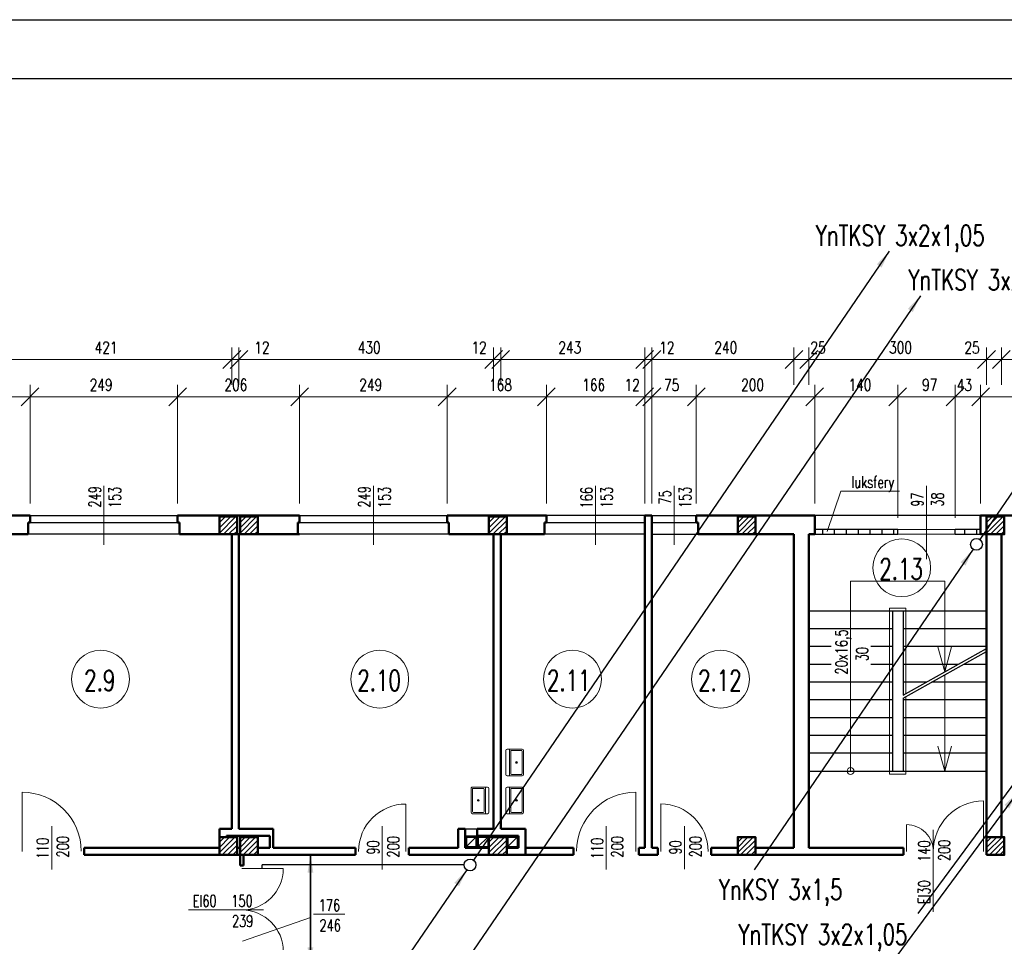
# Model space of a CAD drawing. Header units: millimetres. Extents: x -56112 to 30506, y -136199 to -2178.
# Tile 19 of 45: x -22526 to -5906, y -92370 to -76799. Entities that reach past the tile are written whole.
import ezdxf
from ezdxf.enums import TextEntityAlignment as Align

# ---------------------------------------------------------------- set-up
doc = ezdxf.new("R2010")
doc.units = ezdxf.units.MM
doc.header["$LTSCALE"] = 10
doc.header["$MEASUREMENT"] = 0
doc.header["$PDMODE"] = 35
doc.layers.get('0').update_dxf_attribs({"lineweight": 15})
for name, color, linetype, lineweight in [('L001', 1, 'Continuous', 18), ('L002', 2, 'Continuous', 25), ('L003', 3, 'Continuous', 50)]:
    doc.layers.add(name, color=color, linetype=linetype, lineweight=lineweight)
doc.layers.add('L004', color=4, linetype='Continuous')
doc.styles.get("Standard").update_dxf_attribs({"font": 'simplex.shx', "width": 0.75, "height": 200})
doc.dimstyles.new('1_100', dxfattribs={"dimtxt": 200, "dimasz": 300, "dimexe": 200, "dimexo": 200, "dimgap": 100, "dimtad": 1, "dimdec": 0, "dimlfac": 0.1, "dimtxsty": 'Standard', "dimblk": 'OBLIQUE', "dimcen": 250, "dimdle": 2, "dimclrt": 2, "dimadec": 0, "dimazin": 0, "dimtfac": 1, "dimtdec": 0, "dimtmove": 1, "dimatfit": 3, "dimfxl": 1, "dimarcsym": 0})
pattern_1 = [(45, (-29400, -54957.545), (-44.19417, 44.19417), [])]
pattern_2 = [(45, (-29750, -54957.545), (-44.19417, 44.19417), [])]
pattern_3 = [(45, (-25200, -54957.545), (-44.19417, 44.19417), [])]
pattern_4 = [(45, (-21000, -54957.545), (-44.19417, 44.19417), [])]
pattern_5 = [(45, (-16800, -54957.545), (-44.19417, 44.19417), [])]

# ---------------------------------------------------------------- blocks, each defined once
blk = doc.blocks.new('Zlewozmywak pojedyńczy - góra')
blk.add_line((-15, -3.999996), (15, -3.999996))
for points in [[(-13.5, 0), (13.5, 0)], [(-15, -18.499996), (-15, -1.5)], [(-13.5, -17.499996), (-13.5, -6.499996)], [(-12.5, -5.499996), (12.5, -5.499996)], [(13.5, -6.499996), (13.5, -17.499996)], [(15, -1.5), (15, -18.499996)], [(13.5, -19.999996), (-13.5, -19.999996)], [(12.5, -18.499996), (-12.5, -18.499996)]]:
    blk.add_lwpolyline(points)
for radius in [1, 0.5]:
    blk.add_circle((0, -11.999996), radius)
for centre, radius, start, end in [((-13.5, -1.5), 1.5, 90, 180), ((-12.5, -6.499996), 1, 90, 180), ((12.5, -6.499996), 1, 0, 90), ((13.5, -1.5), 1.5, 0, 90), ((-13.5, -18.499996), 1.5, 180, 270), ((-12.5, -17.499996), 1, 180, 270), ((12.5, -17.499996), 1, 270, 0), ((13.5, -18.499996), 1.5, 270, 0)]:
    blk.add_arc(centre, radius, start, end)
blk = doc.blocks.new('_Oblique')
at = {"layer": 'L004', "color": 0, "lineweight": -2}
blk.add_line((-0.5, -0.5), (0.5, 0.5), dxfattribs=at)
blk = doc.blocks.new('*D1467')
at = {"layer": 'Defpoints'}
for p in [(-6457, -82534), (-6206, -82534), (-6206, -83164), (-5956, -83164)]:
    blk.add_point(p, dxfattribs=at)
at = {"layer": 'L001'}
for p, q in [((-6206, -82964), (-6206, -82334)), ((-5956, -82964), (-5956, -82334)), ((-6579, -82534), (-6206, -82534)), ((-5956, -82534), (-6206, -82534)), ((-5954, -82534), (-5956, -82534))]:
    blk.add_line(p, q, dxfattribs=at)
at = {"layer": 'L001', "xscale": 300, "yscale": 300, "zscale": 300}
blk.add_blockref('_Oblique', (-6206, -82534), dxfattribs=at)
at = {"layer": 'L001', "xscale": 300, "yscale": 300, "zscale": 300, "rotation": 180}
blk.add_blockref('_Oblique', (-5956, -82534), dxfattribs=at)
at = {"layer": 'L001', "color": 2, "linetype": 'Continuous', "width": 0.75}
blk.add_text('25', height=200, dxfattribs=at).set_placement((-6579, -82334), align=Align.MIDDLE_LEFT)
blk = doc.blocks.new('*D1909')
at = {"layer": 'Defpoints'}
for p in [(-7657, -82333), (-9206, -82534), (-9206, -83164), (-6206, -83164)]:
    blk.add_point(p, dxfattribs=at)
at = {"layer": 'L001'}
for p, q in [((-9206, -82964), (-9206, -82334)), ((-6206, -82964), (-6206, -82334)), ((-6206, -82534), (-9206, -82534))]:
    blk.add_line(p, q, dxfattribs=at)
at = {"layer": 'L001', "xscale": 300, "yscale": 300, "zscale": 300, "rotation": 180}
blk.add_blockref('_Oblique', (-9206, -82534), dxfattribs=at)
at = {"layer": 'L001', "xscale": 300, "yscale": 300, "zscale": 300}
blk.add_blockref('_Oblique', (-6206, -82534), dxfattribs=at)
at = {"layer": 'L001', "color": 2, "linetype": 'Continuous', "width": 0.75}
blk.add_text('300', height=200, dxfattribs=at).set_placement((-7850, -82333), align=Align.MIDDLE_LEFT)
blk = doc.blocks.new('*D1910')
at = {"layer": 'Defpoints'}
for p in [(-4982, -82333), (-5956, -82534), (-5956, -83164), (-4106, -85484)]:
    blk.add_point(p, dxfattribs=at)
at = {"layer": 'L001'}
for p, q in [((-5956, -82964), (-5956, -82334)), ((-4106, -85284), (-4106, -82334)), ((-4106, -82534), (-5956, -82534))]:
    blk.add_line(p, q, dxfattribs=at)
at = {"layer": 'L001', "xscale": 300, "yscale": 300, "zscale": 300, "rotation": 180}
blk.add_blockref('_Oblique', (-5956, -82534), dxfattribs=at)
at = {"layer": 'L001', "xscale": 300, "yscale": 300, "zscale": 300}
blk.add_blockref('_Oblique', (-4106, -82534), dxfattribs=at)
at = {"layer": 'L001', "color": 2, "linetype": 'Continuous', "width": 0.75}
blk.add_text('185', height=200, dxfattribs=at).set_placement((-5161, -82333), align=Align.MIDDLE_LEFT)
blk = doc.blocks.new('*D1911')
at = {"layer": 'Defpoints'}
for p in [(-10607, -82333), (-11856, -82534), (-11856, -83164), (-9456, -83164)]:
    blk.add_point(p, dxfattribs=at)
at = {"layer": 'L001'}
for p, q in [((-11856, -82964), (-11856, -82334)), ((-9456, -82964), (-9456, -82334)), ((-9456, -82534), (-11856, -82534))]:
    blk.add_line(p, q, dxfattribs=at)
at = {"layer": 'L001', "xscale": 300, "yscale": 300, "zscale": 300, "rotation": 180}
blk.add_blockref('_Oblique', (-11856, -82534), dxfattribs=at)
at = {"layer": 'L001', "xscale": 300, "yscale": 300, "zscale": 300}
blk.add_blockref('_Oblique', (-9456, -82534), dxfattribs=at)
at = {"layer": 'L001', "color": 2, "linetype": 'Continuous', "width": 0.75}
blk.add_text('240', height=200, dxfattribs=at).set_placement((-10800, -82333), align=Align.MIDDLE_LEFT)
blk = doc.blocks.new('*D1471')
at = {"layer": 'Defpoints'}
for p in [(-9456, -82534), (-9057, -82534), (-9456, -83164), (-9206, -83164)]:
    blk.add_point(p, dxfattribs=at)
at = {"layer": 'L001'}
for p, q in [((-9456, -82964), (-9456, -82334)), ((-9206, -82964), (-9206, -82334)), ((-9458, -82534), (-9456, -82534)), ((-9206, -82534), (-9456, -82534)), ((-9204, -82534), (-9206, -82534))]:
    blk.add_line(p, q, dxfattribs=at)
at = {"layer": 'L001', "xscale": 300, "yscale": 300, "zscale": 300}
blk.add_blockref('_Oblique', (-9456, -82534), dxfattribs=at)
at = {"layer": 'L001', "xscale": 300, "yscale": 300, "zscale": 300, "rotation": 180}
blk.add_blockref('_Oblique', (-9206, -82534), dxfattribs=at)
at = {"layer": 'L001', "color": 2, "linetype": 'Continuous', "width": 0.75}
blk.add_text('25', height=200, dxfattribs=at).set_placement((-9179, -82334), align=Align.MIDDLE_LEFT)
blk = doc.blocks.new('*D1912')
at = {"layer": 'Defpoints'}
for p in [(-10155, -82963), (-9106, -83164), (-11106, -85164), (-9106, -85164)]:
    blk.add_point(p, dxfattribs=at)
at = {"layer": 'L001'}
for p, q in [((-11106, -84964), (-11106, -82964)), ((-9106, -84964), (-9106, -82964)), ((-11106, -83164), (-9106, -83164))]:
    blk.add_line(p, q, dxfattribs=at)
at = {"layer": 'L001', "xscale": 300, "yscale": 300, "zscale": 300, "rotation": 180}
blk.add_blockref('_Oblique', (-11106, -83164), dxfattribs=at)
at = {"layer": 'L001', "xscale": 300, "yscale": 300, "zscale": 300}
blk.add_blockref('_Oblique', (-9106, -83164), dxfattribs=at)
at = {"layer": 'L001', "color": 2, "linetype": 'Continuous', "width": 0.75}
blk.add_text('200', height=200, dxfattribs=at).set_placement((-10348, -82963), align=Align.MIDDLE_LEFT)
blk = doc.blocks.new('*D1913')
at = {"layer": 'Defpoints'}
for p in [(-16627, -82333), (-18826, -82534), (-18826, -83164), (-14526, -83164)]:
    blk.add_point(p, dxfattribs=at)
at = {"layer": 'L001'}
for p, q in [((-18826, -82964), (-18826, -82334)), ((-14526, -82964), (-14526, -82334)), ((-14526, -82534), (-18826, -82534))]:
    blk.add_line(p, q, dxfattribs=at)
at = {"layer": 'L001', "xscale": 300, "yscale": 300, "zscale": 300, "rotation": 180}
blk.add_blockref('_Oblique', (-18826, -82534), dxfattribs=at)
at = {"layer": 'L001', "xscale": 300, "yscale": 300, "zscale": 300}
blk.add_blockref('_Oblique', (-14526, -82534), dxfattribs=at)
at = {"layer": 'L001', "color": 2, "linetype": 'Continuous', "width": 0.75}
blk.add_text('430', height=200, dxfattribs=at).set_placement((-16820, -82333), align=Align.MIDDLE_LEFT)
blk = doc.blocks.new('*D1474')
at = {"layer": 'Defpoints'}
for p in [(-11976, -82534), (-11623, -82534), (-11976, -83164), (-11856, -83164)]:
    blk.add_point(p, dxfattribs=at)
at = {"layer": 'L001'}
for p, q in [((-11976, -82964), (-11976, -82334)), ((-11856, -82964), (-11856, -82334)), ((-11978, -82534), (-11976, -82534)), ((-11856, -82534), (-11976, -82534)), ((-11516, -82534), (-11856, -82534))]:
    blk.add_line(p, q, dxfattribs=at)
at = {"layer": 'L001', "xscale": 300, "yscale": 300, "zscale": 300}
blk.add_blockref('_Oblique', (-11976, -82534), dxfattribs=at)
at = {"layer": 'L001', "xscale": 300, "yscale": 300, "zscale": 300, "rotation": 180}
blk.add_blockref('_Oblique', (-11856, -82534), dxfattribs=at)
at = {"layer": 'L001', "color": 2, "linetype": 'Continuous', "width": 0.75}
blk.add_text('12', height=200, dxfattribs=at).set_placement((-11730, -82334), align=Align.MIDDLE_LEFT)
blk = doc.blocks.new('*D1914')
at = {"layer": 'Defpoints'}
for p in [(-13240, -82333), (-14406, -82534), (-14406, -83164), (-11976, -83164)]:
    blk.add_point(p, dxfattribs=at)
at = {"layer": 'L001'}
for p, q in [((-14406, -82964), (-14406, -82334)), ((-11976, -82964), (-11976, -82334)), ((-11976, -82534), (-14406, -82534))]:
    blk.add_line(p, q, dxfattribs=at)
at = {"layer": 'L001', "xscale": 300, "yscale": 300, "zscale": 300, "rotation": 180}
blk.add_blockref('_Oblique', (-14406, -82534), dxfattribs=at)
at = {"layer": 'L001', "xscale": 300, "yscale": 300, "zscale": 300}
blk.add_blockref('_Oblique', (-11976, -82534), dxfattribs=at)
at = {"layer": 'L001', "color": 2, "linetype": 'Continuous', "width": 0.75}
blk.add_text('243', height=200, dxfattribs=at).set_placement((-13433, -82333), align=Align.MIDDLE_LEFT)
blk = doc.blocks.new('*D1476')
at = {"layer": 'Defpoints'}
for p in [(-14793, -82534), (-14526, -82534), (-14526, -83164), (-14406, -83164)]:
    blk.add_point(p, dxfattribs=at)
at = {"layer": 'L001'}
for p, q in [((-14526, -82964), (-14526, -82334)), ((-14406, -82964), (-14406, -82334)), ((-14900, -82534), (-14526, -82534)), ((-14406, -82534), (-14526, -82534)), ((-14404, -82534), (-14406, -82534))]:
    blk.add_line(p, q, dxfattribs=at)
at = {"layer": 'L001', "xscale": 300, "yscale": 300, "zscale": 300}
blk.add_blockref('_Oblique', (-14526, -82534), dxfattribs=at)
at = {"layer": 'L001', "xscale": 300, "yscale": 300, "zscale": 300, "rotation": 180}
blk.add_blockref('_Oblique', (-14406, -82534), dxfattribs=at)
at = {"layer": 'L001', "color": 2, "linetype": 'Continuous', "width": 0.75}
blk.add_text('12', height=200, dxfattribs=at).set_placement((-14900, -82334), align=Align.MIDDLE_LEFT)
blk = doc.blocks.new('*D1915')
at = {"layer": 'Defpoints'}
for p in [(-16605, -82963), (-15311, -83164), (-17801, -85164), (-15311, -85164)]:
    blk.add_point(p, dxfattribs=at)
at = {"layer": 'L001'}
for p, q in [((-17801, -84964), (-17801, -82964)), ((-15311, -84964), (-15311, -82964)), ((-17801, -83164), (-15311, -83164))]:
    blk.add_line(p, q, dxfattribs=at)
at = {"layer": 'L001', "xscale": 300, "yscale": 300, "zscale": 300, "rotation": 180}
blk.add_blockref('_Oblique', (-17801, -83164), dxfattribs=at)
at = {"layer": 'L001', "xscale": 300, "yscale": 300, "zscale": 300}
blk.add_blockref('_Oblique', (-15311, -83164), dxfattribs=at)
at = {"layer": 'L001', "color": 2, "linetype": 'Continuous', "width": 0.75}
blk.add_text('249', height=200, dxfattribs=at).set_placement((-16794, -82963), align=Align.MIDDLE_LEFT)
blk = doc.blocks.new('*D1916')
at = {"layer": 'Defpoints'}
for p in [(-11530, -82964), (-11106, -83164), (-11856, -85164), (-11106, -85164)]:
    blk.add_point(p, dxfattribs=at)
at = {"layer": 'L001'}
for p, q in [((-11856, -84964), (-11856, -82964)), ((-11106, -84964), (-11106, -82964)), ((-11856, -83164), (-11106, -83164))]:
    blk.add_line(p, q, dxfattribs=at)
at = {"layer": 'L001', "xscale": 300, "yscale": 300, "zscale": 300, "rotation": 180}
blk.add_blockref('_Oblique', (-11856, -83164), dxfattribs=at)
at = {"layer": 'L001', "xscale": 300, "yscale": 300, "zscale": 300}
blk.add_blockref('_Oblique', (-11106, -83164), dxfattribs=at)
at = {"layer": 'L001', "color": 2, "linetype": 'Continuous', "width": 0.75}
blk.add_text('75', height=200, dxfattribs=at).set_placement((-11651, -82964), align=Align.MIDDLE_LEFT)
blk = doc.blocks.new('*D1479')
at = {"layer": 'Defpoints'}
for p in [(-12209, -83164), (-11856, -83164), (-11976, -85164), (-11856, -85164)]:
    blk.add_point(p, dxfattribs=at)
at = {"layer": 'L001'}
for p, q in [((-11976, -84964), (-11976, -82964)), ((-11856, -84964), (-11856, -82964)), ((-12316, -83164), (-11976, -83164)), ((-11976, -83164), (-11856, -83164)), ((-11854, -83164), (-11856, -83164))]:
    blk.add_line(p, q, dxfattribs=at)
at = {"layer": 'L001', "xscale": 300, "yscale": 300, "zscale": 300}
blk.add_blockref('_Oblique', (-11976, -83164), dxfattribs=at)
at = {"layer": 'L001', "xscale": 300, "yscale": 300, "zscale": 300, "rotation": 180}
blk.add_blockref('_Oblique', (-11856, -83164), dxfattribs=at)
at = {"layer": 'L001', "color": 2, "linetype": 'Continuous', "width": 0.75}
blk.add_text('12', height=200, dxfattribs=at).set_placement((-12316, -82964), align=Align.MIDDLE_LEFT)
blk = doc.blocks.new('*D1917')
at = {"layer": 'Defpoints'}
for p in [(-12855, -82963), (-11976, -83164), (-13636, -85164), (-11976, -85164)]:
    blk.add_point(p, dxfattribs=at)
at = {"layer": 'L001'}
for p, q in [((-13636, -84964), (-13636, -82964)), ((-11976, -84964), (-11976, -82964)), ((-13636, -83164), (-11976, -83164))]:
    blk.add_line(p, q, dxfattribs=at)
at = {"layer": 'L001', "xscale": 300, "yscale": 300, "zscale": 300, "rotation": 180}
blk.add_blockref('_Oblique', (-13636, -83164), dxfattribs=at)
at = {"layer": 'L001', "xscale": 300, "yscale": 300, "zscale": 300}
blk.add_blockref('_Oblique', (-11976, -83164), dxfattribs=at)
at = {"layer": 'L001', "color": 2, "linetype": 'Continuous', "width": 0.75}
blk.add_text('166', height=200, dxfattribs=at).set_placement((-13030, -82963), align=Align.MIDDLE_LEFT)
blk = doc.blocks.new('*D1925')
at = {"layer": 'Defpoints'}
for p in [(-21100, -82334), (-18946, -82534), (-23156, -83164), (-18946, -83164)]:
    blk.add_point(p, dxfattribs=at)
at = {"layer": 'L001'}
for p, q in [((-23156, -82964), (-23156, -82334)), ((-18946, -82964), (-18946, -82334)), ((-23156, -82534), (-18946, -82534))]:
    blk.add_line(p, q, dxfattribs=at)
at = {"layer": 'L001', "xscale": 300, "yscale": 300, "zscale": 300, "rotation": 180}
blk.add_blockref('_Oblique', (-23156, -82534), dxfattribs=at)
at = {"layer": 'L001', "xscale": 300, "yscale": 300, "zscale": 300}
blk.add_blockref('_Oblique', (-18946, -82534), dxfattribs=at)
at = {"layer": 'L001', "color": 2, "linetype": 'Continuous', "width": 0.75}
blk.add_text('421', height=200, dxfattribs=at).set_placement((-21261, -82334), align=Align.MIDDLE_LEFT)
blk = doc.blocks.new('*D1493')
at = {"layer": 'Defpoints'}
for p in [(-23454, -83164), (-22351, -83164), (-24061, -85164), (-22351, -85164)]:
    blk.add_point(p, dxfattribs=at)
at = {"layer": 'L001'}
for p, q in [((-24061, -84964), (-24061, -82964)), ((-22351, -84964), (-22351, -82964)), ((-24061, -83164), (-22351, -83164))]:
    blk.add_line(p, q, dxfattribs=at)
at = {"layer": 'L001', "xscale": 300, "yscale": 300, "zscale": 300, "rotation": 180}
blk.add_blockref('_Oblique', (-24061, -83164), dxfattribs=at)
at = {"layer": 'L001', "xscale": 300, "yscale": 300, "zscale": 300}
blk.add_blockref('_Oblique', (-22351, -83164), dxfattribs=at)
at = {"layer": 'L001', "color": 2, "linetype": 'Continuous', "width": 0.75}
blk.add_text('171', height=200, dxfattribs=at).set_placement((-23601, -82964), align=Align.MIDDLE_LEFT)
blk = doc.blocks.new('*D1931')
at = {"layer": 'Defpoints'}
for p in [(-18880, -82963), (-17801, -83164), (-19861, -85164), (-17801, -85164)]:
    blk.add_point(p, dxfattribs=at)
at = {"layer": 'L001'}
for p, q in [((-19861, -84964), (-19861, -82964)), ((-17801, -84964), (-17801, -82964)), ((-19861, -83164), (-17801, -83164))]:
    blk.add_line(p, q, dxfattribs=at)
at = {"layer": 'L001', "xscale": 300, "yscale": 300, "zscale": 300, "rotation": 180}
blk.add_blockref('_Oblique', (-19861, -83164), dxfattribs=at)
at = {"layer": 'L001', "xscale": 300, "yscale": 300, "zscale": 300}
blk.add_blockref('_Oblique', (-17801, -83164), dxfattribs=at)
at = {"layer": 'L001', "color": 2, "linetype": 'Continuous', "width": 0.75}
blk.add_text('206', height=200, dxfattribs=at).set_placement((-19069, -82963), align=Align.MIDDLE_LEFT)
blk = doc.blocks.new('*D1932')
at = {"layer": 'Defpoints'}
for p in [(-21155, -82963), (-19861, -83164), (-22351, -85164), (-19861, -85164)]:
    blk.add_point(p, dxfattribs=at)
at = {"layer": 'L001'}
for p, q in [((-22351, -84964), (-22351, -82964)), ((-19861, -84964), (-19861, -82964)), ((-22351, -83164), (-19861, -83164))]:
    blk.add_line(p, q, dxfattribs=at)
at = {"layer": 'L001', "xscale": 300, "yscale": 300, "zscale": 300, "rotation": 180}
blk.add_blockref('_Oblique', (-22351, -83164), dxfattribs=at)
at = {"layer": 'L001', "xscale": 300, "yscale": 300, "zscale": 300}
blk.add_blockref('_Oblique', (-19861, -83164), dxfattribs=at)
at = {"layer": 'L001', "color": 2, "linetype": 'Continuous', "width": 0.75}
blk.add_text('249', height=200, dxfattribs=at).set_placement((-21344, -82963), align=Align.MIDDLE_LEFT)
blk = doc.blocks.new('*D1506')
at = {"layer": 'Defpoints'}
for p in [(-18826, -82534), (-18459, -82534), (-18946, -83164), (-18826, -83164)]:
    blk.add_point(p, dxfattribs=at)
at = {"layer": 'L001'}
for p, q in [((-18946, -82964), (-18946, -82334)), ((-18826, -82964), (-18826, -82334)), ((-18948, -82534), (-18946, -82534)), ((-18946, -82534), (-18826, -82534)), ((-18352, -82534), (-18826, -82534))]:
    blk.add_line(p, q, dxfattribs=at)
at = {"layer": 'L001', "xscale": 300, "yscale": 300, "zscale": 300}
blk.add_blockref('_Oblique', (-18946, -82534), dxfattribs=at)
at = {"layer": 'L001', "xscale": 300, "yscale": 300, "zscale": 300, "rotation": 180}
blk.add_blockref('_Oblique', (-18826, -82534), dxfattribs=at)
at = {"layer": 'L001', "color": 2, "linetype": 'Continuous', "width": 0.75}
blk.add_text('12', height=200, dxfattribs=at).set_placement((-18566, -82334), align=Align.MIDDLE_LEFT)
blk = doc.blocks.new('*D1995')
at = {"layer": 'Defpoints'}
for p in [(-4670, -82963), (-6306, -83164), (-6306, -85164), (-3131, -85164)]:
    blk.add_point(p, dxfattribs=at)
at = {"layer": 'L001'}
for p, q in [((-6306, -84964), (-6306, -82964)), ((-3131, -84964), (-3131, -82964)), ((-3131, -83164), (-6306, -83164))]:
    blk.add_line(p, q, dxfattribs=at)
at = {"layer": 'L001', "xscale": 300, "yscale": 300, "zscale": 300, "rotation": 180}
blk.add_blockref('_Oblique', (-6306, -83164), dxfattribs=at)
at = {"layer": 'L001', "xscale": 300, "yscale": 300, "zscale": 300}
blk.add_blockref('_Oblique', (-3131, -83164), dxfattribs=at)
at = {"layer": 'L001', "color": 2, "linetype": 'Continuous', "width": 0.75}
blk.add_text('317', height=200, dxfattribs=at).set_placement((-4848, -82963), align=Align.MIDDLE_LEFT)
blk = doc.blocks.new('*D1715')
at = {"layer": 'Defpoints'}
for p in [(-6736, -83164), (-6585, -83164), (-6306, -85164), (-6736, -85404)]:
    blk.add_point(p, dxfattribs=at)
at = {"layer": 'L001'}
for p, q in [((-6736, -85204), (-6736, -82964)), ((-6306, -84964), (-6306, -82964)), ((-6738, -83164), (-6736, -83164)), ((-6306, -83164), (-6736, -83164)), ((-6304, -83164), (-6306, -83164))]:
    blk.add_line(p, q, dxfattribs=at)
at = {"layer": 'L001', "xscale": 300, "yscale": 300, "zscale": 300}
blk.add_blockref('_Oblique', (-6736, -83164), dxfattribs=at)
at = {"layer": 'L001', "xscale": 300, "yscale": 300, "zscale": 300, "rotation": 180}
blk.add_blockref('_Oblique', (-6306, -83164), dxfattribs=at)
at = {"layer": 'L001', "color": 2, "linetype": 'Continuous', "width": 0.75}
blk.add_text('43', height=200, dxfattribs=at).set_placement((-6707, -82964), align=Align.MIDDLE_LEFT)
blk = doc.blocks.new('*D1996')
at = {"layer": 'Defpoints'}
for p in [(-7172, -82963), (-7706, -83164), (-7706, -85404), (-6736, -85404)]:
    blk.add_point(p, dxfattribs=at)
at = {"layer": 'L001'}
for p, q in [((-7706, -85204), (-7706, -82964)), ((-6736, -85204), (-6736, -82964)), ((-6736, -83164), (-7706, -83164))]:
    blk.add_line(p, q, dxfattribs=at)
at = {"layer": 'L001', "xscale": 300, "yscale": 300, "zscale": 300, "rotation": 180}
blk.add_blockref('_Oblique', (-7706, -83164), dxfattribs=at)
at = {"layer": 'L001', "xscale": 300, "yscale": 300, "zscale": 300}
blk.add_blockref('_Oblique', (-6736, -83164), dxfattribs=at)
at = {"layer": 'L001', "color": 2, "linetype": 'Continuous', "width": 0.75}
blk.add_text('97', height=200, dxfattribs=at).set_placement((-7293, -82963), align=Align.MIDDLE_LEFT)
blk = doc.blocks.new('*D1997')
at = {"layer": 'Defpoints'}
for p in [(-8357, -82963), (-9106, -83164), (-9106, -85164), (-7706, -85404)]:
    blk.add_point(p, dxfattribs=at)
at = {"layer": 'L001'}
for p, q in [((-9106, -84964), (-9106, -82964)), ((-7706, -85204), (-7706, -82964)), ((-7706, -83164), (-9106, -83164))]:
    blk.add_line(p, q, dxfattribs=at)
at = {"layer": 'L001', "xscale": 300, "yscale": 300, "zscale": 300, "rotation": 180}
blk.add_blockref('_Oblique', (-9106, -83164), dxfattribs=at)
at = {"layer": 'L001', "xscale": 300, "yscale": 300, "zscale": 300}
blk.add_blockref('_Oblique', (-7706, -83164), dxfattribs=at)
at = {"layer": 'L001', "color": 2, "linetype": 'Continuous', "width": 0.75}
blk.add_text('140', height=200, dxfattribs=at).set_placement((-8536, -82963), align=Align.MIDDLE_LEFT)
blk = doc.blocks.new('*D1998')
at = {"layer": 'Defpoints'}
for p in [(-14425, -82963), (-15311, -83164), (-15311, -85164), (-13636, -85164)]:
    blk.add_point(p, dxfattribs=at)
at = {"layer": 'L001'}
for p, q in [((-15311, -84964), (-15311, -82964)), ((-13636, -84964), (-13636, -82964)), ((-13636, -83164), (-15311, -83164))]:
    blk.add_line(p, q, dxfattribs=at)
at = {"layer": 'L001', "xscale": 300, "yscale": 300, "zscale": 300, "rotation": 180}
blk.add_blockref('_Oblique', (-15311, -83164), dxfattribs=at)
at = {"layer": 'L001', "xscale": 300, "yscale": 300, "zscale": 300}
blk.add_blockref('_Oblique', (-13636, -83164), dxfattribs=at)
at = {"layer": 'L001', "color": 2, "linetype": 'Continuous', "width": 0.75}
blk.add_text('168', height=200, dxfattribs=at).set_placement((-14603, -82963), align=Align.MIDDLE_LEFT)

msp = doc.modelspace()

# ---------------------------------------------------------------- hatches: boundary and pattern name
at = {"layer": 'L001'}
h = msp.add_hatch(dxfattribs=at)
h.set_pattern_fill('ANSI31', color=256, scale=500, style=0)
h.set_pattern_definition(pattern_2)
h.paths.add_polyline_path([(-18856, -85184.4), (-19156, -85184.4), (-19156, -85484.4), (-18856, -85484.4)], flags=16)
h = msp.add_hatch(dxfattribs=at)
h.set_pattern_fill('ANSI31', color=256, scale=500, style=0)
h.set_pattern_definition(pattern_1)
h.paths.add_polyline_path([(-18506, -85184.4), (-18806, -85184.4), (-18806, -85484.4), (-18506, -85484.4)], flags=16)
h = msp.add_hatch(dxfattribs=at)
h.set_pattern_fill('ANSI31', color=256, scale=500, style=0)
h.set_pattern_definition(pattern_3)
h.paths.add_polyline_path([(-14306, -85184.4), (-14606, -85184.4), (-14606, -85484.4), (-14306, -85484.4)], flags=16)
h = msp.add_hatch(dxfattribs=at)
h.set_pattern_fill('ANSI31', color=256, scale=500, style=0)
h.set_pattern_definition(pattern_4)
h.paths.add_polyline_path([(-10106, -85184.4), (-10406, -85184.4), (-10406, -85484.4), (-10106, -85484.4)], flags=16)
h = msp.add_hatch(dxfattribs=at)
h.set_pattern_fill('ANSI31', color=256, scale=500, style=0)
h.set_pattern_definition(pattern_5)
h.paths.add_polyline_path([(-5906, -85184.4), (-6206, -85184.4), (-6206, -85484.4), (-5906, -85484.4)], flags=16)
h = msp.add_hatch(dxfattribs=at)
h.set_pattern_fill('ANSI31', color=256, scale=500, style=0)
h.set_pattern_definition(pattern_2)
h.paths.add_polyline_path([(-18856, -90594.4), (-19156, -90594.4), (-19156, -90894.4), (-18856, -90894.4)], flags=16)
h = msp.add_hatch(dxfattribs=at)
h.set_pattern_fill('ANSI31', color=256, scale=500, style=0)
h.set_pattern_definition(pattern_1)
h.paths.add_polyline_path([(-18506, -90594.4), (-18806, -90594.4), (-18806, -90894.4), (-18506, -90894.4)], flags=16)
h = msp.add_hatch(dxfattribs=at)
h.set_pattern_fill('ANSI31', color=256, scale=500, style=0)
h.set_pattern_definition(pattern_3)
h.paths.add_polyline_path([(-14306, -90594.4), (-14606, -90594.4), (-14606, -90894.4), (-14306, -90894.4)], flags=16)
h = msp.add_hatch(dxfattribs=at)
h.set_pattern_fill('ANSI31', color=256, scale=500, style=0)
h.set_pattern_definition(pattern_4)
h.paths.add_polyline_path([(-10106, -90594.4), (-10406, -90594.4), (-10406, -90894.4), (-10106, -90894.4)], flags=16)
h = msp.add_hatch(dxfattribs=at)
h.set_pattern_fill('ANSI31', color=256, scale=500, style=0)
h.set_pattern_definition(pattern_5)
h.paths.add_polyline_path([(-5906, -90594.4), (-6206, -90594.4), (-6206, -90894.4), (-5906, -90894.4)], flags=16)

# ---------------------------------------------------------------- linework, layer by layer
at = {"layer": 'Defpoints'}
msp.add_3dface([(-51868.7, -76799.4, 0), (30505.6, -76799.4, 0), (30505.6, -106499.4, 0), (-51868.7, -106499.4, 0)], dxfattribs=at)
at = {"layer": 'L001'}
for p, q in [((-21106, -85662.5), (-21106, -84666.3)), ((-16556, -85662.5), (-16556, -84666.3)), ((-12806, -85662.5), (-12806, -84666.3)), ((-11481, -85662.5), (-11481, -84666.3)), ((-8667, -84754.9), (-8897, -85436.5)), ((-7673.8, -84754.9), (-8667, -84754.9)), ((-7221, -85901.8), (-7221, -84665.7)), ((-7706, -85404.4), (-6736, -85404.4)), ((-6736, -85484.4), (-7706, -85484.4)), ((-8501, -89479.4), (-8501, -86276.9)), ((-8501, -86276.9), (-6911, -86276.9)), ((-6911, -86276.9), (-6911, -87805.6)), ((-7846, -86729.4), (-7846, -89529.4)), ((-7566, -86729.4), (-7846, -86729.4)), ((-7566, -86729.4), (-7566, -88172)), ((-6911, -87805.6), (-7026.5, -87384.3)), ((-6911, -87805.6), (-6795.5, -87384.3)), ((-6911, -87855.6), (-6911, -89479.4)), ((-7566, -88222), (-7566, -89529.4)), ((-6911, -89479.4), (-7026.5, -89058)), ((-6911, -89479.4), (-6795.5, -89058)), ((-7846, -89529.4), (-7566, -89529.4)), ((-22486, -90836.1, 70), (-22486, -89836.1, 70)), ((-12126, -90836.1, 70), (-12126, -89836.1, 70)), ((-16006, -90836.1, 70), (-16006, -90036.1, 70)), ((-11706, -90834.4), (-11706, -90034.4)), ((-6256, -90834.4), (-6255.9, -89984.4)), ((-21986, -90409.8), (-21986, -91138.9)), ((-16406, -90409.8), (-16406, -91138.9)), ((-12626, -90409.8), (-12626, -91138.9)), ((-11306, -90408, -70), (-11306, -91137.2, -70)), ((-7556, -90834.4), (-7555.9, -90384.4)), ((-7106, -91857.4), (-7106, -90469.9)), ((-18776, -91124.4), (-18076, -91124.4)), ((-18411.5, -91824.4), (-19676, -91824.4)), ((-17035, -91897.5), (-17565.6, -91897.5)), ((-18766.6, -92349.4), (-17618.4, -91951.3))]:
    msp.add_line(p, q, dxfattribs=at)
for centre, radius in [((-7637.9, -86048.1), 488.1), ((-21160.6, -87927.9), 488.1), ((-16448.8, -87927.9), 488.1), ((-13195.4, -87927.9), 488.1), ((-10696, -87927.9), 488.1), ((-8501, -89479.4), 57.1)]:
    msp.add_circle(centre, radius, dxfattribs=at)
for centre, radius, start, end in [((-22486, -90836.1, 70), 1000, 0.10059, 90), ((-12126, -90836.1, 70), 1000, 90, 179.89941), ((-16006, -90836.1, 70), 800, 90, 180), ((-11706, -90834.4), 800, 0, 90), ((-6256.3, -90834), 849.7, 89.9712, 180.0288), ((-7555.7, -90834), 449.7, 359.9712, 90.0288), ((-18776, -91124.4), 700, 270, 0), ((-18776, -92524.4), 700, 0, 90)]:
    msp.add_arc(centre, radius, start, end, dxfattribs=at)
at = {"layer": 'L002'}
for p, q in [((-22351, -85164.4), (-19861, -85164.4)), ((-17801, -85164.4), (-15311, -85164.4)), ((-11976, -85164.4), (-13636, -85164.4)), ((-11856, -85164.4), (-11106, -85164.4)), ((-6306, -85164.4), (-9106, -85164.4)), ((-22351, -85284.4), (-19861, -85284.4)), ((-17801, -85284.4), (-15311, -85284.4)), ((-13636, -85284.4), (-11976, -85284.4)), ((-11856, -85284.4), (-11106, -85284.4)), ((-7706, -85404.4), (-9106, -85404.4)), ((-8975.6, -85404.4), (-8975.6, -85484.4)), ((-8775.6, -85404.4), (-8775.6, -85484.4)), ((-8575.6, -85404.4), (-8575.6, -85484.4)), ((-8375.6, -85404.4), (-8375.6, -85484.4)), ((-8175.6, -85404.4), (-8175.6, -85484.4)), ((-7975.6, -85404.4), (-7975.6, -85484.4)), ((-7775.6, -85404.4), (-7775.6, -85484.4)), ((-7706, -85484.4), (-7706, -85404.4)), ((-6306, -85404.4), (-6736, -85404.4)), ((-6736, -85484.4), (-6736, -85404.4)), ((-6575.6, -85404.4), (-6575.6, -85484.4)), ((-6375.6, -85404.4), (-6375.6, -85484.4)), ((-19831, -85484.4), (-22381, -85484.4)), ((-15281, -85484.4), (-17831, -85484.4)), ((-11976, -85484.4), (-13666, -85484.4)), ((-11856, -85484.4), (-11076, -85484.4)), ((-9106, -85484.4), (-7706, -85484.4)), ((-6736, -85484.4), (-6306, -85484.4)), ((-6206, -86779.4), (-9206, -86779.4)), ((-7796, -86779.4), (-7796, -89479.4)), ((-7616, -86779.4), (-7616, -88199.9)), ((-7796, -87079.4), (-9206, -87079.4)), ((-6206, -87079.4), (-7616, -87079.4)), ((-8827, -87379.4), (-9206, -87379.4)), ((-7796, -87379.4), (-8158.9, -87379.4)), ((-6206, -87379.4), (-7616, -87379.4)), ((-7616, -88199.9), (-6206, -87411.3)), ((-7616, -88249.9), (-6206, -87461.3)), ((-8827, -87679.4), (-9206, -87679.4)), ((-7796, -87679.4), (-8158.9, -87679.4)), ((-6685.2, -87679.4), (-7616, -87679.4)), ((-6206, -87679.4), (-6595.8, -87679.4)), ((-7796, -87979.4), (-9206, -87979.4)), ((-7221.6, -87979.4), (-7616, -87979.4)), ((-6206, -87979.4), (-7132.2, -87979.4)), ((-7616, -88249.9), (-7616, -89479.4)), ((-7796, -88279.4), (-9206, -88279.4)), ((-6206, -88279.4), (-7616, -88279.4)), ((-7796, -88579.4), (-9206, -88579.4)), ((-6206, -88579.4), (-7616, -88579.4)), ((-7796, -88879.4), (-9206, -88879.4)), ((-6206, -88879.4), (-7616, -88879.4)), ((-7796, -89179.4), (-9206, -89179.4)), ((-6206, -89179.4), (-7616, -89179.4)), ((-9206, -89479.4), (-6206, -89479.4)), ((-15006, -90454.4), (-14806, -90454.4)), ((-15006, -90574.4), (-14806, -90574.4)), ((-14986, -90754.4), (-14826, -90594.4)), ((-14986, -90594.4), (-14826, -90594.4)), ((-14986, -90594.4), (-14986, -90754.4)), ((-14826, -90594.4), (-14826, -90754.4)), ((-14786, -90754.4), (-14626, -90594.4)), ((-14786, -90594.4), (-14626, -90594.4)), ((-14786, -90594.4), (-14786, -90754.4)), ((-14626, -90594.4), (-14626, -90754.4)), ((-14286, -90754.4), (-14126, -90594.4)), ((-14286, -90594.4), (-14126, -90594.4)), ((-14286, -90594.4), (-14286, -90754.4)), ((-14126, -90594.4), (-14126, -90754.4)), ((-14986, -90754.4), (-14826, -90754.4)), ((-14786, -90754.4), (-14626, -90754.4)), ((-14286, -90754.4), (-14126, -90754.4))]:
    msp.add_line(p, q, dxfattribs=at)
at = {"layer": 'L003'}
for p, q in [((-22351, -85164.4), (-24061, -85164.4)), ((-22351, -85164.4), (-22351, -85284.4)), ((-17801, -85164.4), (-19861, -85164.4)), ((-19861, -85164.4), (-19861, -85284.4)), ((-17801, -85164.4), (-17801, -85284.4)), ((-15311, -85164.4), (-15311, -85284.4)), ((-13636, -85164.4), (-15311, -85164.4)), ((-13636, -85164.4), (-13636, -85284.4)), ((-11976, -85164.4), (-11976, -90774.4)), ((-11856, -85164.4), (-11976, -85164.4)), ((-11856, -85164.4), (-11856, -90774.4)), ((-11106, -85164.4), (-11106, -85284.4)), ((-9106, -85164.4), (-11106, -85164.4)), ((-9106, -85484.4), (-9106, -85164.4)), ((-3131, -85164.4), (-6306, -85164.4)), ((-6306, -85484.4), (-6306, -85164.4)), ((-22381, -85284.4), (-22351, -85284.4)), ((-22381, -85484.4), (-22381, -85284.4)), ((-19861, -85284.4), (-19831, -85284.4)), ((-19831, -85484.4), (-19831, -85284.4)), ((-17831, -85484.4), (-17831, -85284.4)), ((-17831, -85284.4), (-17801, -85284.4)), ((-15311, -85284.4), (-15281, -85284.4)), ((-15281, -85484.4), (-15281, -85284.4)), ((-13666, -85284.4), (-13636, -85284.4)), ((-13666, -85484.4), (-13666, -85284.4)), ((-11076, -85284.4), (-11106, -85284.4)), ((-11076, -85484.4), (-11076, -85284.4)), ((-22381, -85484.4), (-24031, -85484.4)), ((-17801, -85484.4), (-19831, -85484.4)), ((-18946, -85484.4), (-18946, -90454.4)), ((-18826, -85484.4), (-18826, -90454.4)), ((-13666, -85484.4), (-15281, -85484.4)), ((-14526, -85484.4), (-14526, -90454.4)), ((-14406, -85484.4), (-14406, -90454.4)), ((-9456, -85484.4), (-11076, -85484.4)), ((-9456, -85484.4), (-9456, -90774.4)), ((-9206, -85484.4), (-9206, -90774.4)), ((-9106, -85484.4), (-9206, -85484.4)), ((-6206, -85484.4), (-6306, -85484.4)), ((-6206, -85484.4), (-6206, -90594.4)), ((-5956, -85484.4), (-5956, -90594.4)), ((-18946, -90454.4), (-19156, -90454.4)), ((-19156, -90594.4), (-19156, -90454.4)), ((-18306, -90574.4), (-19036, -90574.4)), ((-19036, -90594.4), (-19036, -90574.4)), ((-18246, -90454.4), (-18826, -90454.4)), ((-18306, -90774.4), (-18306, -90574.4)), ((-18246, -90774.4), (-18246, -90454.4)), ((-15126, -90454.4), (-15006, -90454.4)), ((-14806, -90454.4), (-14526, -90454.4)), ((-14806, -90454.4), (-14806, -90774.4)), ((-14806, -90574.4), (-14106, -90574.4)), ((-14606, -90574.4), (-14606, -90774.4)), ((-14406, -90454.4), (-13986, -90454.4)), ((-14106, -90574.4), (-14106, -90774.4)), ((-13986, -90454.4), (-13986, -90894.4)), ((-19156, -90774.4), (-21436, -90774.4)), ((-16856, -90894.4), (-21436, -90894.4)), ((-18806, -90774.4), (-18856, -90774.4)), ((-18806, -90894.4), (-18806, -91074.4)), ((-18746, -90894.4), (-18746, -91074.4)), ((-18306, -90774.4), (-18506, -90774.4)), ((-18306, -90774.4), (-18506, -90774.4)), ((-16856, -90774.4), (-18246, -90774.4)), ((-16856, -90774.4), (-18246, -90774.4)), ((-15126, -90774.4), (-15956, -90774.4)), ((-15126, -90774.4), (-15956, -90774.4)), ((-15956, -90894.4), (-13176, -90894.4)), ((-15006, -90774.4), (-14806, -90774.4)), ((-14806, -90774.4), (-14606, -90774.4)), ((-14306, -90774.4), (-14106, -90774.4)), ((-13986, -90774.4), (-13176, -90774.4)), ((-12076, -90774.4), (-11976, -90774.4)), ((-12076, -90894.4), (-11756, -90894.4)), ((-11856, -90774.4), (-11756, -90774.4)), ((-10856, -90774.4), (-10406, -90774.4)), ((-10856, -90894.4), (-7606, -90894.4)), ((-10106, -90774.4), (-9456, -90774.4)), ((-9206, -90774.4), (-7606, -90774.4)), ((-7606, -90774.4), (-7606, -90894.4)), ((-18746, -91074.4), (-18806, -91074.4))]:
    msp.add_line(p, q, dxfattribs=at)
at = {"layer": 'L003', "flags": 128}
for points in [[(-19156, -85484.4), (-18856, -85484.4), (-18856, -85184.4), (-19156, -85184.4)], [(-18806, -85484.4), (-18506, -85484.4), (-18506, -85184.4), (-18806, -85184.4)], [(-14606, -85484.4), (-14306, -85484.4), (-14306, -85184.4), (-14606, -85184.4)], [(-10406, -85484.4), (-10106, -85484.4), (-10106, -85184.4), (-10406, -85184.4)], [(-6206, -85484.4), (-5906, -85484.4), (-5906, -85184.4), (-6206, -85184.4)], [(-19156, -90894.4), (-18856, -90894.4), (-18856, -90594.4), (-19156, -90594.4)], [(-18806, -90894.4), (-18506, -90894.4), (-18506, -90594.4), (-18806, -90594.4)], [(-14606, -90894.4), (-14306, -90894.4), (-14306, -90594.4), (-14606, -90594.4)], [(-10406, -90894.4), (-10106, -90894.4), (-10106, -90594.4), (-10406, -90594.4)], [(-6206, -90894.4), (-5906, -90894.4), (-5906, -90594.4), (-6206, -90594.4)]]:
    msp.add_lwpolyline(points, close=True, dxfattribs=at)
for points in [[(-15126, -90454.4), (-15126, -90774.4)], [(-15006, -90774.4), (-15006, -90454.4)], [(-14806, -90774.4), (-14806, -90574.4)], [(-14806, -90774.4), (-14806, -90574.4)], [(-14606, -90774.4), (-14606, -90574.4)], [(-14306, -90774.4), (-14306, -90574.4)], [(-14306, -90774.4), (-14306, -90574.4)], [(-14106, -90774.4), (-14106, -90574.4)], [(-21436, -90894.4), (-21436, -90774.4)], [(-16856, -90894.4), (-16856, -90774.4)], [(-15956, -90894.4), (-15956, -90774.4)], [(-13176, -90894.4), (-13176, -90774.4)], [(-12076, -90894.4), (-12076, -90774.4)], [(-11756, -90894.4), (-11756, -90774.4)], [(-10856, -90894.4), (-10856, -90774.4)]]:
    msp.add_lwpolyline(points, dxfattribs=at)
at = {"layer": 'L004'}
for p in [(-15024.2, -91064.4), (-18430.4, -91124.4)]:
    msp.add_line(p, (-18430.4, -91064.4), dxfattribs=at)
for centre in [(-6376, -85654.4), (-14924.2, -91064.4)]:
    msp.add_circle(centre, 100, dxfattribs=at)
msp.add_3dface([(29505.6, -77799.4, 0), (-50868.7, -77799.4, 0), (-50868.7, -105499.4, 0), (29505.6, -105499.4, 0)], dxfattribs=at)

# ---------------------------------------------------------------- block references
at = {"layer": 'L001', "xscale": 14.99999999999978, "zscale": 15}
for p, yscale, rotation in [((-14320.4, -89333.5), 15.00000000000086, 90), ((-14606.1, -89973.9), -15.00000000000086, 89.99999999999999), ((-14320.4, -89973.9), 15.00000000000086, 90)]:
    msp.add_blockref('Zlewozmywak pojedyńczy - góra', p, dxfattribs=dict(at, yscale=yscale, rotation=rotation))

# ---------------------------------------------------------------- texts
at = {"layer": 'L001', "width": 0.7}
for s, rotation, p in [('luksfery', 360, (-8126.4, -84762.3)), ('249', 90, (-21098.5, -84851.6)), ('153', 90, (-20759.2, -84861.6)), ('249', 90, (-16548.5, -84851.6)), ('153', 90, (-16209.2, -84861.6)), ('166', 90, (-12798.5, -84865)), ('153', 90, (-12459.2, -84861.6)), ('153', 90, (-11134.2, -84861.6)), ('75', 90, (-11473.5, -84860.6)), ('97', 90, (-7213.5, -84898.1)), ('38', 90, (-6874.2, -84898.1)), ('20x16,5', 90, (-8493.5, -87468.5)), ('30', 90, (-8145.3, -87505.9)), ('110', 90, (-21978.5, -90784.2)), ('200', 90, (-21639.2, -90757.5)), ('90', 90, (-16398.5, -90769.8)), ('200', 90, (-16059.2, -90757.5)), ('110', 90, (-12618.5, -90784.2)), ('200', 90, (-12279.2, -90757.5)), ('90', 90, (-11298.5, -90768, -70)), ('200', 90, (-10959.2, -90755.8, -70)), ('140', 90, (-7098.5, -90830.9)), ('200', 90, (-6759.2, -90817.6)), ('EI30', 90, (-7098.5, -91523.3)), ('EI60', 360, (-19403, -91831.8)), ('150', 360, (-18772.5, -91831.8)), ('176', 360, (-17297.7, -91904.9)), ('239', 360, (-18762.5, -92171.2)), ('246', 360, (-17284.4, -92244.3))]:
    msp.add_text(s, height=200, rotation=rotation, dxfattribs=at).set_placement(p, align=Align.BOTTOM_CENTER)
for s, p in [('2.13', (-7648.4, -86349.9)), ('2.9', (-21175.1, -88229.7)), ('2.10', (-16459.4, -88229.7)), ('2.11', (-13258.4, -88229.7)), ('2.12', (-10706.5, -88229.7))]:
    msp.add_text(s, height=350, dxfattribs=at).set_placement(p, align=Align.BOTTOM_CENTER)
at = {"layer": 'L003', "width": 0.7}
for s, p in [('YnTKSY 3x2x1,05', (-7665.3, -80719.7)), ('YnTKSY 3x2x1,05', (-6101.8, -81471.4)), ('YnKSY 3x1,5', (-9681.7, -91759.8)), ('YnTKSY 3x2x1,05', (-8969.8, -92516.2))]:
    msp.add_text(s, height=350, rotation=360, dxfattribs=at).set_placement(p, align=Align.BOTTOM_CENTER)

# ---------------------------------------------------------------- dimensions: what is measured, and where the dimension line sits
at = {"layer": 'L001'}
for base, p1, p2, picture, middle in [((-18946, -82534.2), (-23156, -83164.2), (-18946, -83164.2), '*D1925', (-21100, -82334)), ((-19861, -83164.2), (-22351, -85164.4), (-19861, -85164.4), '*D1932', (-21155, -82963.2)), ((-17801, -83164.2), (-19861, -85164.4), (-17801, -85164.4), '*D1931', (-18880, -82963.2)), ((-15311, -83164.2), (-17801, -85164.4), (-15311, -85164.4), '*D1915', (-16605, -82963.2)), ((-11976, -83164.2), (-13636, -85164.4), (-11976, -85164.4), '*D1917', (-12855, -82963.2)), ((-11106, -83164.2), (-11856, -85164.4), (-11106, -85164.4), '*D1916', (-11530, -82964.1)), ((-9106, -83164.2), (-11106, -85164.4), (-9106, -85164.4), '*D1912', (-10155, -82963.2))]:
    dim = msp.add_linear_dim(base=base, p1=p1, p2=p2, dimstyle='1_100', override={"dimtad": 0}, dxfattribs=at)
    dim.commit()
    dim.dimension.update_dxf_attribs({"geometry": picture, "text_midpoint": middle, "dimtype": 160})
for base, p1, p2, picture, middle in [((-18826, -82534.2), (-18946, -83164.2), (-18826, -83164.2), '*D1506', (-18459.2, -82534.2)), ((-22351, -83164.2), (-24061, -85164.4), (-22351, -85164.4), '*D1493', (-23454.4, -83164.2)), ((-11856, -83164.2), (-11976, -85164.4), (-11856, -85164.4), '*D1479', (-12209.2, -83164.2))]:
    dim = msp.add_linear_dim(base=base, p1=p1, p2=p2, dimstyle='1_100', dxfattribs=at)
    dim.commit()
    dim.dimension.update_dxf_attribs({"geometry": picture, "text_midpoint": middle, "dimtype": 160})
for base, p1, p2, picture, middle in [((-18826, -82534.2), (-14526, -83164.2), (-18826, -83164.2), '*D1913', (-16627, -82333.2)), ((-14406, -82534.2), (-11976, -83164.2), (-14406, -83164.2), '*D1914', (-13240, -82333.2)), ((-11856, -82534.2), (-9456, -83164.2), (-11856, -83164.2), '*D1911', (-10607, -82333.2)), ((-9206, -82534.2), (-6206, -83164.2), (-9206, -83164.2), '*D1909', (-7657, -82333.2)), ((-5956, -82534.2), (-4106, -85484.4), (-5956, -83164.2), '*D1910', (-4982, -82333.2)), ((-15311.0029785, -83164.2460173), (-13636.0029785, -85164.3560405), (-15311.0029785, -85164.3560405), '*D1998', (-14424.5029785, -82963.2170538)), ((-9106, -83164.2), (-7706, -85404.4), (-9106, -85164.4), '*D1997', (-8357, -82963.2)), ((-7706, -83164.2), (-6736, -85404.4), (-7706, -85404.4), '*D1996', (-7172, -82963.2)), ((-6306.0029785, -83164.2460173), (-3131.0029785, -85164.3560405), (-6306.0029785, -85164.3560405), '*D1995', (-4669.5029785, -82963.2170538))]:
    dim = msp.add_linear_dim(base=base, p1=p1, p2=p2, angle=180, dimstyle='1_100', override={"dimtad": 0}, dxfattribs=at)
    dim.commit()
    dim.dimension.update_dxf_attribs({"geometry": picture, "text_midpoint": middle, "dimtype": 160})
for base, p1, p2, picture, middle in [((-14526, -82534.2), (-14406, -83164.2), (-14526, -83164.2), '*D1476', (-14792.8, -82534.2)), ((-11976, -82534.2), (-11856, -83164.2), (-11976, -83164.2), '*D1474', (-11622.8, -82534.2)), ((-9456, -82534.2), (-9206, -83164.2), (-9456, -83164.2), '*D1471', (-9057.4, -82534.2)), ((-6206, -82534.2), (-5956, -83164.2), (-6206, -83164.2), '*D1467', (-6457.4, -82534.2)), ((-6736, -83164.2), (-6306, -85164.4), (-6736, -85404.4), '*D1715', (-6585.1, -83164.2))]:
    dim = msp.add_linear_dim(base=base, p1=p1, p2=p2, angle=180, dimstyle='1_100', dxfattribs=at)
    dim.commit()
    dim.dimension.update_dxf_attribs({"geometry": picture, "text_midpoint": middle, "dimtype": 160})

# ---------------------------------------------------------------- leaders
for points in [[(-7847.7, -80706.6), (-14867.8, -90981.8)], [(-7322.8, -81458.4), (-14867.8, -92501.8)], [(-3507, -81455.1), (-6319.6, -85571.8)], [(-6432.4, -85736.9), (-10127, -91144.6)], [(-3887.4, -87171.7), (-7366.2, -91882.3)], [(-5683.4, -89839.3), (-13472.9, -100386.9)], [(-17618.4, -90894.4), (-17618.4, -92754.4)], [(-17618.4, -92754.4), (-17618.4, -90894.4)], [(-14980.6, -91146.9), (-22384.5, -101983.8)]]:
    msp.add_leader(points, dimstyle='1_100', override={"dimgap": 100, "dimtad": 1}, dxfattribs=at)

doc.saveas('drawing.dxf')
